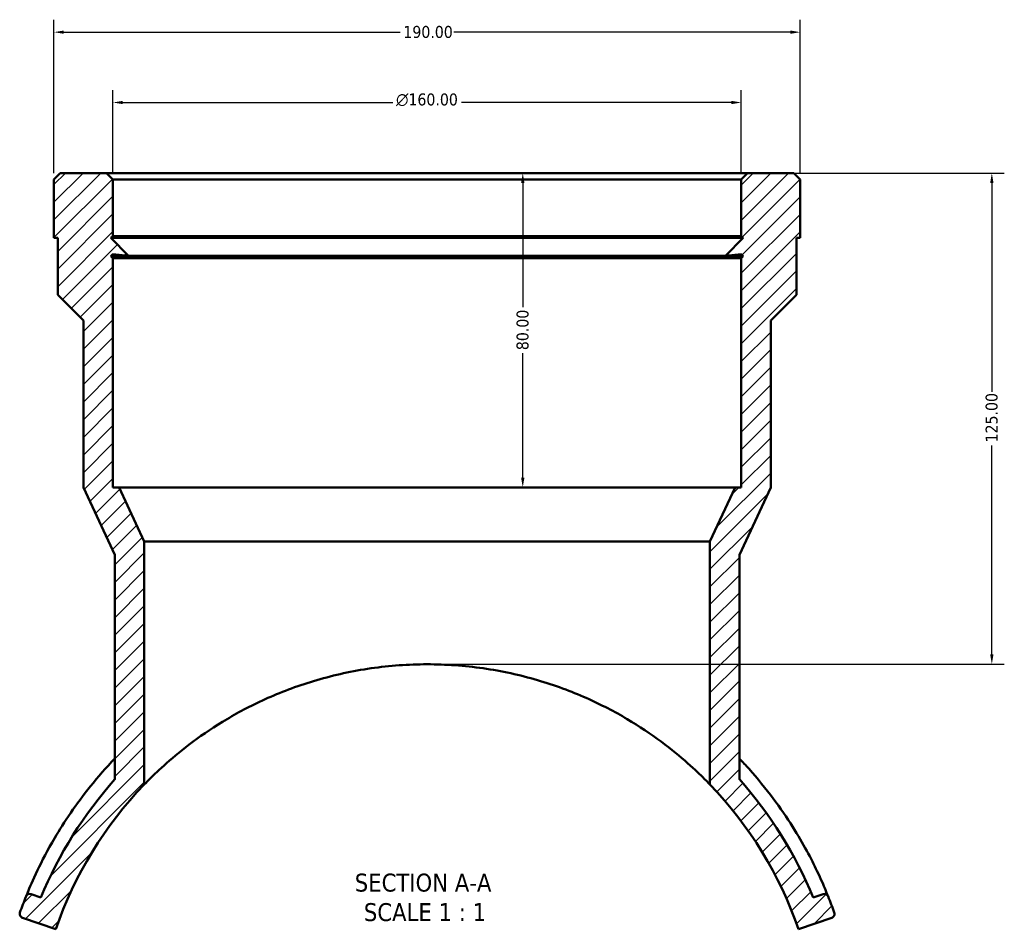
# Model space of a CAD drawing. Header units: millimetres. Extents: x -653 to 1046, y -501 to 815.
# Tile 3 of 8: x 353 to 604, y -501 to -270. Entities that reach past the tile are written whole.
import ezdxf

# ---------------------------------------------------------------- set-up
doc = ezdxf.new("R2010")
doc.units = ezdxf.units.MM
for name, color, linetype, lineweight in [('Dimension (ANSI)', 7, 'Continuous', 25), ('Hatch (ANSI)', 7, 'Continuous', 18), ('Symbol (ANSI)', 7, 'Continuous', 25), ('Visible (ANSI)', 7, 'Continuous', 50)]:
    doc.layers.add(name, color=color, linetype=linetype, lineweight=lineweight)
doc.styles.add('Label Text (ANSI)', font='tahoma.ttf')
doc.styles.add('Note Text (ANSI)', font='tahoma.ttf')
doc.dimstyles.new('Default - mm (ANSI)', dxfattribs={"dimtxt": 3.048, "dimasz": 2.5, "dimexe": 3.175, "dimexo": 1.6002, "dimgap": 0.8, "dimtad": 0, "dimtoh": 1, "dimrnd": 1e-08, "dimzin": 4, "dimdsep": 46, "dimtxsty": 'Note Text (ANSI)', "dimcen": 0.09, "dimdle": 10, "dimclrd": 256, "dimclre": 256, "dimclrt": 256, "dimadec": 1, "dimazin": 1, "dimtfac": 1, "dimtofl": 0, "dimtmove": 0, "dimatfit": 3, "dimfxl": 1, "dimtolj": 1, "dimtzin": 4, "dimlwd": -1, "dimlwe": -1, "dimarcsym": 0})

# ---------------------------------------------------------------- blocks, each defined once
blk = doc.blocks.new('*D9')
at = {"layer": 'Defpoints', "color": 0, "transparency": 16777216}
for p in [(376.67, -290.95), (376.67, -310.53), (536.67, -310.53)]:
    blk.add_point(p, dxfattribs=at)
at = {"layer": 'Dimension (ANSI)', "transparency": 16777216}
for p, q in [((376.67, -308.93), (376.67, -287.77)), ((536.67, -308.93), (536.67, -287.77)), ((379.17, -290.95), (447.96, -290.95)), ((534.17, -290.95), (465.39, -290.95))]:
    blk.add_line(p, q, dxfattribs=at)
for points in [[(379.17, -290.53), (379.17, -291.36), (376.67, -290.95)], [(534.17, -290.53), (534.17, -291.36), (536.67, -290.95)]]:
    blk.add_solid(points, dxfattribs=at)
at = {"layer": 'Dimension (ANSI)', "transparency": 16777216, "insert": (448.76, -288.65), "char_height": 3.048, "attachment_point": 1, "style": 'Note Text (ANSI)'}
blk.add_mtext('\\A1;\\fAIGDT|b0|i0;\\H3.0480;\\ln\\fTahoma|b0|i0;\\H3.0480;160.00', dxfattribs=at)
blk = doc.blocks.new('*D11')
at = {"layer": 'Defpoints', "color": 0, "transparency": 16777216}
for p in [(361.67, -273.05), (361.67, -310.53), (551.67, -310.53)]:
    blk.add_point(p, dxfattribs=at)
at = {"layer": 'Dimension (ANSI)', "transparency": 16777216}
for p, q in [((361.67, -308.93), (361.67, -269.87)), ((551.67, -308.93), (551.67, -269.87)), ((364.17, -273.05), (449.83, -273.05)), ((549.17, -273.05), (463.51, -273.05))]:
    blk.add_line(p, q, dxfattribs=at)
for points in [[(364.17, -272.63), (364.17, -273.46), (361.67, -273.05)], [(549.17, -272.63), (549.17, -273.46), (551.67, -273.05)]]:
    blk.add_solid(points, dxfattribs=at)
at = {"layer": 'Dimension (ANSI)', "transparency": 16777216, "insert": (450.63, -271.46), "char_height": 3.048, "attachment_point": 1, "style": 'Note Text (ANSI)'}
blk.add_mtext('\\A1;190.00', dxfattribs=at)
blk = doc.blocks.new('*D13')
at = {"layer": 'Defpoints', "color": 0, "transparency": 16777216}
for p in [(538.27, -308.93), (456.67, -433.93), (600.45, -433.93)]:
    blk.add_point(p, dxfattribs=at)
at = {"layer": 'Dimension (ANSI)', "transparency": 16777216}
for p, q in [((539.87, -308.93), (603.63, -308.93)), ((600.45, -311.43), (600.45, -364.59)), ((600.45, -431.43), (600.45, -378.27)), ((458.27, -433.93), (603.63, -433.93))]:
    blk.add_line(p, q, dxfattribs=at)
for points in [[(600.03, -311.43), (600.87, -311.43), (600.45, -308.93)], [(600.03, -431.43), (600.87, -431.43), (600.45, -433.93)]]:
    blk.add_solid(points, dxfattribs=at)
at = {"layer": 'Dimension (ANSI)', "transparency": 16777216, "insert": (598.86, -377.47), "char_height": 3.048, "attachment_point": 1, "rotation": 90, "style": 'Note Text (ANSI)'}
blk.add_mtext('\\A1;125.00', dxfattribs=at)
blk = doc.blocks.new('*D14')
at = {"layer": 'Defpoints', "color": 0, "transparency": 16777216}
for p in [(456.67, -308.93), (456.67, -388.93), (481.03, -388.93)]:
    blk.add_point(p, dxfattribs=at)
at = {"layer": 'Dimension (ANSI)', "transparency": 16777216}
for p, q in [((481.03, -311.43), (481.03, -343.08)), ((481.03, -386.43), (481.03, -354.78))]:
    blk.add_line(p, q, dxfattribs=at)
for points in [[(480.61, -311.43), (481.45, -311.43), (481.03, -308.93)], [(480.61, -386.43), (481.45, -386.43), (481.03, -388.93)]]:
    blk.add_solid(points, dxfattribs=at)
at = {"layer": 'Dimension (ANSI)', "transparency": 16777216, "insert": (479.44, -353.98), "char_height": 3.048, "attachment_point": 1, "rotation": 90, "style": 'Note Text (ANSI)'}
blk.add_mtext('\\A1;80.00', dxfattribs=at)

msp = doc.modelspace()

# ---------------------------------------------------------------- hatches: boundary and pattern name
at = {"layer": 'Hatch (ANSI)'}
h = msp.add_hatch(dxfattribs=at)
h.set_pattern_fill('ANSI31', color=256, scale=25.4, style=0)
h.set_pattern_definition([(45, (0, 0), (-2.245064, 2.245064), [])])
edge = h.paths.add_edge_path()
edge.add_line((363.272, -308.933), (361.672, -310.533))
edge.add_line((361.672, -310.533), (361.672, -325.433))
edge.add_line((361.672, -325.433), (362.622, -325.433))
edge.add_line((362.622, -325.433), (362.622, -339.883))
edge.add_line((362.622, -339.883), (369.172, -346.433))
edge.add_line((369.172, -346.433), (369.172, -388.933))
edge.add_line((369.172, -388.933), (377.172, -406.089))
edge.add_line((377.172, -406.089), (377.172, -463.218))
edge.add_ellipse((456.672, -533.933), major_axis=(-79.5, 70.716), ratio=1, start_angle=0, end_angle=19.19356)
edge.add_line((358.343, -493.285), (355.829, -492.419))
edge.add_ellipse((355.503, -493.364), major_axis=(0.326, 0.945), ratio=1, start_angle=0, end_angle=87.16033)
edge.add_ellipse((456.672, -533.933), major_axis=(-102.097, 40.941), ratio=1, start_angle=0, end_angle=2.31401)
edge.add_ellipse((353.948, -497.482), major_axis=(-0.942, 0.334), ratio=1, start_angle=0, end_angle=90.52566)
edge.add_line((353.622, -498.428), (362.127, -501.358))
edge.add_ellipse((456.672, -533.933), major_axis=(-94.545, 32.575), ratio=1, start_angle=335.06575, end_angle=360, ccw=False)
edge.add_line((384.672, -464.536), (384.672, -402.658))
edge.add_line((384.672, -402.658), (378.272, -388.933))
edge.add_line((378.272, -388.933), (376.672, -388.933))
edge.add_line((376.672, -388.933), (376.672, -330.533))
edge.add_line((376.672, -330.533), (376.172, -330.033))
edge.add_line((376.172, -330.033), (376.672, -329.533))
edge.add_line((376.672, -329.533), (376.672, -329.583))
edge.add_line((376.672, -329.583), (380.672, -329.933))
edge.add_line((380.672, -329.933), (376.172, -325.433))
edge.add_line((376.172, -325.433), (376.672, -324.933))
edge.add_line((376.672, -324.933), (376.672, -310.533))
edge.add_line((376.672, -310.533), (375.072, -308.933))
edge.add_line((375.072, -308.933), (363.272, -308.933))
edge = h.paths.add_edge_path()
edge.add_line((551.672, -310.533), (550.072, -308.933))
edge.add_line((550.072, -308.933), (538.272, -308.933))
edge.add_line((538.272, -308.933), (536.672, -310.533))
edge.add_line((536.672, -310.533), (536.672, -324.933))
edge.add_line((536.672, -324.933), (537.172, -325.433))
edge.add_line((537.172, -325.433), (532.672, -329.933))
edge.add_line((532.672, -329.933), (536.672, -329.583))
edge.add_line((536.672, -329.583), (536.672, -329.533))
edge.add_line((536.672, -329.533), (537.172, -330.033))
edge.add_line((537.172, -330.033), (536.672, -330.533))
edge.add_line((536.672, -330.533), (536.672, -388.933))
edge.add_line((536.672, -388.933), (535.072, -388.933))
edge.add_line((535.072, -388.933), (528.672, -402.658))
edge.add_line((528.672, -402.658), (528.672, -464.536))
edge.add_ellipse((456.672, -533.933), major_axis=(72, 69.397), ratio=1, start_angle=335.06575, end_angle=360, ccw=False)
edge.add_line((551.218, -501.358), (559.722, -498.428))
edge.add_ellipse((559.397, -497.482), major_axis=(0.326, -0.945), ratio=1, start_angle=0, end_angle=90.52566)
edge.add_ellipse((456.672, -533.933), major_axis=(103.667, 36.786), ratio=1, start_angle=0, end_angle=2.31401)
edge.add_ellipse((557.841, -493.364), major_axis=(0.928, 0.372), ratio=1, start_angle=0, end_angle=87.16033)
edge.add_line((557.515, -492.419), (555.002, -493.285))
edge.add_ellipse((456.672, -533.933), major_axis=(98.329, 40.648), ratio=1, start_angle=0, end_angle=19.19356)
edge.add_line((536.172, -463.218), (536.172, -406.089))
edge.add_line((536.172, -406.089), (544.172, -388.933))
edge.add_line((544.172, -388.933), (544.172, -346.433))
edge.add_line((544.172, -346.433), (550.722, -339.883))
edge.add_line((550.722, -339.883), (550.722, -325.433))
edge.add_line((550.722, -325.433), (551.672, -325.433))
edge.add_line((551.672, -325.433), (551.672, -310.533))

# ---------------------------------------------------------------- linework, layer by layer
at = {"layer": 'Visible (ANSI)'}
for p, q in [((363.272, -308.933), (361.672, -310.533)), ((361.672, -310.533), (361.672, -325.433)), ((375.072, -308.933), (363.272, -308.933)), ((376.672, -310.533), (375.072, -308.933)), ((538.272, -308.933), (375.072, -308.933)), ((376.672, -324.933), (376.672, -310.533)), ((376.672, -310.533), (536.672, -310.533)), ((538.272, -308.933), (536.672, -310.533)), ((536.672, -310.533), (536.672, -324.933)), ((550.072, -308.933), (538.272, -308.933)), ((551.672, -310.533), (550.072, -308.933)), ((551.672, -325.433), (551.672, -310.533)), ((361.672, -325.433), (362.622, -325.433)), ((362.622, -325.433), (362.622, -339.883)), ((376.172, -325.433), (376.672, -324.933)), ((380.672, -329.933), (376.172, -325.433)), ((537.172, -325.433), (376.172, -325.433)), ((536.672, -324.933), (376.672, -324.933)), ((537.172, -325.433), (532.672, -329.933)), ((536.672, -324.933), (537.172, -325.433)), ((550.722, -339.883), (550.722, -325.433)), ((550.722, -325.433), (551.672, -325.433)), ((376.172, -330.033), (376.672, -329.533)), ((376.672, -330.533), (376.172, -330.033)), ((537.172, -330.033), (376.172, -330.033)), ((376.672, -329.533), (376.672, -329.583)), ((376.672, -329.583), (380.672, -329.933)), ((376.672, -388.933), (376.672, -330.533)), ((536.672, -330.533), (376.672, -330.533)), ((532.672, -329.933), (380.672, -329.933)), ((532.672, -329.933), (536.672, -329.583)), ((536.672, -329.583), (536.672, -329.533)), ((536.672, -329.533), (537.172, -330.033)), ((537.172, -330.033), (536.672, -330.533)), ((536.672, -330.533), (536.672, -388.933)), ((362.622, -339.883), (369.172, -346.433)), ((544.172, -346.433), (550.722, -339.883)), ((369.172, -346.433), (369.172, -388.933)), ((544.172, -388.933), (544.172, -346.433)), ((369.172, -388.933), (377.172, -406.089)), ((378.272, -388.933), (376.672, -388.933)), ((384.672, -402.658), (378.272, -388.933)), ((535.072, -388.933), (378.272, -388.933)), ((535.072, -388.933), (528.672, -402.658)), ((536.672, -388.933), (535.072, -388.933)), ((536.172, -406.089), (544.172, -388.933)), ((384.672, -464.536), (384.672, -402.658)), ((528.672, -402.658), (384.672, -402.658)), ((528.672, -402.658), (528.672, -464.536)), ((377.172, -406.089), (377.172, -463.218)), ((536.172, -463.218), (536.172, -406.089)), ((358.343, -493.285), (355.829, -492.419)), ((557.515, -492.419), (555.002, -493.285)), ((353.622, -498.428), (362.127, -501.358)), ((551.218, -501.358), (559.722, -498.428))]:
    msp.add_line(p, q, dxfattribs=at)
for centre, radius, start, end in [((456.672, -533.933), 106.4, 138.34673, 157.54029), ((456.672, -533.933), 106.4, 22.45971, 41.65327), ((456.672, -533.933), 100, 136.05448, 160.98873), ((456.672, -533.933), 100, 19.01127, 43.94552), ((456.672, -533.933), 110, 158.14907, 160.46308), ((355.503, -493.364), 1, 70.98873, 158.14907), ((557.841, -493.364), 1, 21.85093, 109.01127), ((456.672, -533.933), 110, 19.53692, 21.85093), ((353.948, -497.482), 1, 160.46308, 250.98873), ((559.397, -497.482), 1, 289.01127, 19.53692)]:
    msp.add_arc(centre, radius, start, end, dxfattribs=at)
for points, knots in [([(384.672, -464.536), (384.672, -464.536), (385.156, -464.024), (387.078, -462.111), (388.513, -460.718), (392.218, -457.436), (394.491, -455.55), (399.698, -451.687), (402.634, -449.713), (408.835, -446.045), (412.326, -444.206), (419.999, -440.806), (424.183, -439.247), (433.012, -436.664), (437.667, -435.639), (447.14, -434.274), (451.959, -433.933), (461.386, -433.933), (466.204, -434.274), (475.677, -435.639), (480.332, -436.664), (489.162, -439.247), (493.345, -440.806), (501.019, -444.206), (504.509, -446.045), (510.711, -449.713), (513.647, -451.687), (518.853, -455.55), (521.126, -457.436), (524.831, -460.718), (526.267, -462.111), (528.188, -464.024), (528.672, -464.536), (528.672, -464.536)], [22.8170045, 22.8170045, 22.8170045, 22.8170045, 24.2550526, 24.2550526, 25.6931006, 25.6931006, 27.1311487, 27.1311487, 28.5691968, 28.5691968, 29.9832743, 29.9832743, 31.3973518, 31.3973518, 32.8114292, 32.8114292, 34.2255067, 34.2255067, 35.6395842, 35.6395842, 37.0536617, 37.0536617, 38.4677391, 38.4677391, 39.8818166, 39.8818166, 41.3198647, 41.3198647, 42.7579128, 42.7579128, 44.1959609, 44.1959609, 45.6340089, 45.6340089, 45.6340089, 45.6340089]), ([(377.173, -457.909), (374.95, -460.235), (372.878, -462.606), (367.27, -469.573), (364.241, -474.118), (360.031, -481.265), (358.588, -484.074), (356.239, -488.97), (355.437, -490.888), (354.712, -492.646), (354.575, -492.992), (354.575, -492.992)], [-7.3673049, -7.3673049, -7.3673049, -7.3673049, -6.3740134, -6.3740134, -4.4301959, -4.4301959, -2.8887923, -2.8887923, -1.1206085, -1.1206085, 0, 0, 0, 0]), ([(558.769, -492.992), (558.769, -492.992), (558.553, -492.44), (557.641, -490.266), (556.935, -488.626), (554.514, -483.556), (552.492, -479.659), (548.272, -472.967), (546.624, -470.544), (542.921, -465.591), (540.866, -463.063), (537.832, -459.674), (537.013, -458.788), (536.172, -457.909)], [-9.3331418, -9.3331418, -9.3331418, -9.3331418, -7.9201067, -7.9201067, -6.4824976, -6.4824976, -4.4536046, -4.4536046, -3.3975049, -3.3975049, -2.3414052, -2.3414052, -1.9658163, -1.9658163, -1.9658163, -1.9658163])]:
    msp.add_open_spline(points, degree=3, knots=knots, dxfattribs=at)

# ---------------------------------------------------------------- texts
at = {"layer": 'Symbol (ANSI)', "char_height": 4.572, "attachment_point": 7, "style": 'Label Text (ANSI)'}
for s, insert in [('SECTION A-A', (438.251, -491.874)), ('SCALE 1 : 1', (440.571, -499.387))]:
    msp.add_mtext(s, dxfattribs=dict(at, insert=insert))

# ---------------------------------------------------------------- dimensions: what is measured, and where the dimension line sits
at = {"layer": 'Dimension (ANSI)'}
dim = msp.add_linear_dim(base=(361.672, -273.047), p1=(551.672, -310.533), p2=(361.672, -310.533), dimstyle='Default - mm (ANSI)', override={"dimtoh": 0, "dimdec": 2, "dimtp": 0, "dimtm": 0, "dimtdec": 2, "dimatfit": 1}, dxfattribs=at)
dim.commit()
dim.dimension.update_dxf_attribs({"geometry": '*D11', "text_midpoint": (456.672, -273.047), "dimtype": 160})
dim = msp.add_linear_dim(base=(376.672, -290.946), p1=(536.672, -310.533), p2=(376.672, -310.533), angle=180, text='\\fAIGDT|b0|i0;\\H3.0480;\\ln\\fTahoma|b0|i0;\\H3.0480;<>', dimstyle='Default - mm (ANSI)', override={"dimtoh": 0, "dimdec": 2, "dimtp": 0, "dimtm": 0, "dimtdec": 2, "dimatfit": 1}, dxfattribs=at)
dim.commit()
dim.dimension.update_dxf_attribs({"geometry": '*D9', "text_midpoint": (456.672, -290.946), "dimtype": 160})
for base, p1, p2, angle, override, picture, middle in [((600.451, -433.934), (538.272, -308.933), (456.672, -433.934), 90, {"dimtoh": 0, "dimdec": 2, "dimtp": 0, "dimtm": 0, "dimtdec": 2, "dimatfit": 1}, '*D13', (600.451, -371.434)), ((481.031, -388.933), (456.672, -308.933), (456.672, -388.933), 270, {"dimtoh": 0, "dimdec": 2, "dimse1": 1, "dimse2": 1, "dimtp": 0, "dimtm": 0, "dimtdec": 2, "dimatfit": 1}, '*D14', (481.031, -348.933))]:
    dim = msp.add_linear_dim(base=base, p1=p1, p2=p2, angle=angle, dimstyle='Default - mm (ANSI)', override=override, dxfattribs=at)
    dim.commit()
    dim.dimension.update_dxf_attribs({"geometry": picture, "text_midpoint": middle, "dimtype": 160})

doc.saveas('drawing.dxf')
